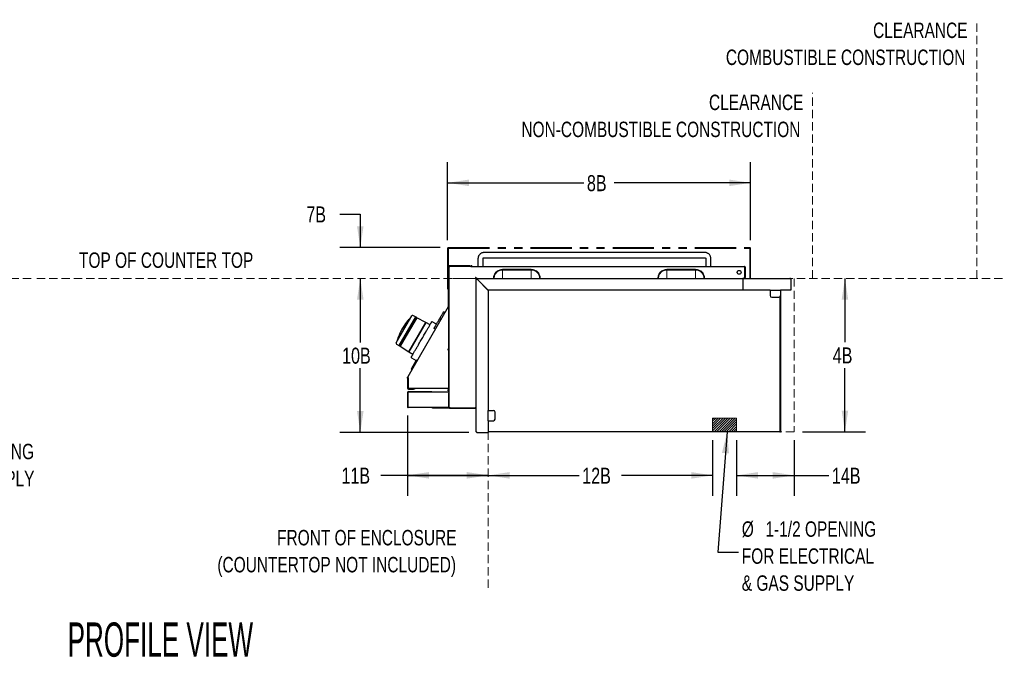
# Model space of a CAD drawing. Header units: inches. Extents: x 35 to 165, y 14 to 119.
# Tile 26 of 39: x 93 to 165, y 15 to 61. Entities that reach past the tile are written whole.
import ezdxf

# ---------------------------------------------------------------- set-up
doc = ezdxf.new("R2010")
doc.units = ezdxf.units.IN
doc.header["$LTSCALE"] = 12
doc.header["$MEASUREMENT"] = 0
doc.linetypes.add('HIDDEN', pattern=[0.075, 0.05, -0.025])
doc.linetypes.add('PHANTOM', pattern=[0.5, 0.25, -0.05, 0.05, -0.05, 0.05, -0.05])
doc.layers.add('FORMAT', color=7, linetype='Continuous')
doc.styles.add('SLDTEXTSTYLE0', font='TXT', dxfattribs={"width": 0.75})
doc.styles.add('SLDTEXTSTYLE1', font='TXT', dxfattribs={"width": 0.569444})
doc.dimstyles.new('SLDDIMSTYLE1', dxfattribs={"dimtxt": 1.17, "dimasz": 1.56, "dimexe": 0, "dimexo": 0.0625, "dimgap": 0.2925, "dimtad": 0, "dimtih": 1, "dimtoh": 1, "dimdec": 3, "dimrnd": 1e-09, "dimzin": 12, "dimdsep": 46, "dimlunit": 5, "dimtxsty": 'SLDTEXTSTYLE0', "dimsah": 1, "dimcen": 0.09, "dimadec": 0, "dimazin": 3, "dimtfac": 1, "dimtdec": 3, "dimtofl": 0, "dimtmove": 0, "dimatfit": 3, "dimfxl": 1, "dimfrac": 2, "dimtolj": 1, "dimtzin": 12, "dimarcsym": 0})
doc.dimstyles.new('SLDDIMSTYLE2', dxfattribs={"dimtxt": 0.18, "dimasz": 1.56, "dimexe": 0, "dimexo": 0.0625, "dimgap": 0, "dimtad": 0, "dimtih": 1, "dimtoh": 1, "dimdec": 0, "dimrnd": 1e-09, "dimzin": 0, "dimdsep": 46, "dimlunit": 5, "dimtxsty": 'Standard', "dimsah": 1, "dimcen": 0.09, "dimadec": 0, "dimazin": 0, "dimtfac": 1.56, "dimtdec": 0, "dimtofl": 0, "dimtmove": 0, "dimatfit": 3, "dimfxl": 1, "dimfrac": 2, "dimtolj": 1, "dimtzin": 0, "dimarcsym": 0})
doc.dimstyles.new('SLDDIMSTYLE3', dxfattribs={"dimtxt": 1.17, "dimasz": 1.56, "dimexe": 0, "dimexo": 0.0625, "dimgap": 0.2925, "dimtad": 0, "dimtih": 1, "dimtoh": 1, "dimdec": 3, "dimrnd": 1e-09, "dimzin": 12, "dimdsep": 46, "dimlunit": 5, "dimtxsty": 'SLDTEXTSTYLE0', "dimsah": 1, "dimcen": 0.09, "dimse2": 1, "dimadec": 0, "dimazin": 3, "dimtfac": 1, "dimtdec": 3, "dimtofl": 0, "dimtmove": 0, "dimatfit": 3, "dimfxl": 1, "dimfrac": 2, "dimtolj": 1, "dimtzin": 12, "dimarcsym": 0})
doc.dimstyles.new('SLDDIMSTYLE4', dxfattribs={"dimtxt": 1.17, "dimasz": 1.56, "dimexe": 0, "dimexo": 0.0625, "dimgap": 0.2925, "dimtad": 0, "dimtih": 1, "dimtoh": 1, "dimdec": 3, "dimrnd": 1e-09, "dimzin": 12, "dimdsep": 46, "dimlunit": 5, "dimtxsty": 'SLDTEXTSTYLE0', "dimsah": 1, "dimcen": 0.09, "dimse1": 1, "dimadec": 0, "dimazin": 3, "dimtfac": 1, "dimtdec": 3, "dimtofl": 0, "dimtmove": 0, "dimatfit": 3, "dimfxl": 1, "dimfrac": 2, "dimtolj": 1, "dimtzin": 12, "dimarcsym": 0})
doc.dimstyles.new('SLDDIMSTYLE5', dxfattribs={"dimtxt": 1.17, "dimasz": 1.56, "dimexe": 0, "dimexo": 0.0625, "dimgap": 0.2925, "dimtad": 0, "dimtih": 1, "dimtoh": 1, "dimdec": 3, "dimrnd": 1e-09, "dimzin": 12, "dimdsep": 46, "dimlunit": 5, "dimtxsty": 'SLDTEXTSTYLE0', "dimsah": 1, "dimcen": 0.09, "dimse2": 1, "dimadec": 0, "dimazin": 3, "dimtfac": 1, "dimtdec": 3, "dimtmove": 0, "dimatfit": 0, "dimfxl": 1, "dimfrac": 2, "dimtolj": 1, "dimtzin": 12, "dimarcsym": 0})

# ---------------------------------------------------------------- blocks, each defined once
blk = doc.blocks.new('SW_NOTE_0')
at = {"layer": 'FORMAT', "color": 0, "char_height": 1.125, "attachment_point": 3, "style": 'SLDTEXTSTYLE0'}
for s, insert in [('FRONT OF ENCLOSURE', (15.504, 1.45)), ('(COUNTERTOP NOT INCLUDED)', (15.469, -0.522))]:
    blk.add_mtext(s, dxfattribs=dict(at, insert=insert))
blk = doc.blocks.new('SW_NOTE_0_2')
at = {"layer": 'FORMAT', "color": 0, "char_height": 1.125, "attachment_point": 1, "style": 'SLDTEXTSTYLE0'}
for s, insert in [('%%c', (0.242, 1.281)), ('1-1/2 OPENING', (1.97, 1.281)), ('FOR GAS SUPPLY', (0.242, -0.691))]:
    blk.add_mtext(s, dxfattribs=dict(at, insert=insert))
blk = doc.blocks.new('_D_8')
at = {"layer": 'FORMAT'}
for p, q in [((121.563, 32.192), (121.563, 26.31)), ((127.445, 27.81), (119.606, 27.81)), ((121.563, 27.81), (127.445, 27.81))]:
    blk.add_line(p, q, dxfattribs=at)
for points in [[(121.563, 27.81), (123.123, 27.57), (123.123, 28.05)], [(127.445, 27.81), (125.885, 28.05), (125.885, 27.57)]]:
    blk.add_solid(points, dxfattribs=at)
at = {"layer": 'FORMAT', "insert": (116.732, 28.373), "char_height": 1.17, "attachment_point": 1, "style": 'SLDTEXTSTYLE0'}
blk.add_mtext('11B', dxfattribs=at)
blk = doc.blocks.new('_D_9')
at = {"layer": 'FORMAT'}
for p, q in [((143.834, 30.385), (143.834, 26.307)), ((127.445, 27.807), (134.093, 27.807)), ((143.834, 27.807), (137.186, 27.807))]:
    blk.add_line(p, q, dxfattribs=at)
for points in [[(127.445, 27.807), (129.005, 27.567), (129.005, 28.047)], [(143.834, 27.807), (142.274, 28.047), (142.274, 27.567)]]:
    blk.add_solid(points, dxfattribs=at)
at = {"layer": 'FORMAT', "insert": (134.313, 28.369), "char_height": 1.17, "attachment_point": 1, "style": 'SLDTEXTSTYLE0'}
blk.add_mtext('12B', dxfattribs=at)
blk = doc.blocks.new('_D_10')
at = {"layer": 'FORMAT'}
for p, q in [((118.106, 42.197), (118.106, 37.518)), ((118.106, 30.947), (118.106, 35.626)), ((126.028, 30.947), (116.606, 30.947))]:
    blk.add_line(p, q, dxfattribs=at)
for points in [[(118.106, 42.197), (117.866, 40.637), (118.346, 40.637)], [(118.106, 30.947), (118.346, 32.507), (117.866, 32.507)]]:
    blk.add_solid(points, dxfattribs=at)
at = {"layer": 'FORMAT', "insert": (116.779, 37.135), "char_height": 1.17, "attachment_point": 1, "style": 'SLDTEXTSTYLE0'}
blk.add_mtext('10B', dxfattribs=at)
blk = doc.blocks.new('_D_11')
at = {"layer": 'FORMAT'}
for p, q in [((153.494, 42.197), (153.494, 37.537)), ((153.494, 30.985), (153.494, 35.645)), ((150.383, 30.985), (154.994, 30.985))]:
    blk.add_line(p, q, dxfattribs=at)
for points in [[(153.494, 42.197), (153.254, 40.637), (153.734, 40.637)], [(153.494, 30.985), (153.734, 32.545), (153.254, 32.545)]]:
    blk.add_solid(points, dxfattribs=at)
at = {"layer": 'FORMAT', "insert": (152.604, 37.154), "char_height": 1.17, "attachment_point": 1, "style": 'SLDTEXTSTYLE0'}
blk.add_mtext('4B', dxfattribs=at)
blk = doc.blocks.new('_D_12')
at = {"layer": 'FORMAT'}
for p, q in [((145.584, 30.385), (145.584, 26.307)), ((149.783, 30.385), (149.783, 26.307)), ((145.584, 27.807), (149.783, 27.807)), ((149.783, 27.807), (152.325, 27.807))]:
    blk.add_line(p, q, dxfattribs=at)
for points in [[(145.584, 27.807), (147.144, 27.567), (147.144, 28.047)], [(149.783, 27.807), (148.223, 28.047), (148.223, 27.567)]]:
    blk.add_solid(points, dxfattribs=at)
at = {"layer": 'FORMAT', "insert": (152.544, 28.369), "char_height": 1.17, "attachment_point": 1, "style": 'SLDTEXTSTYLE0'}
blk.add_mtext('14B', dxfattribs=at)
blk = doc.blocks.new('SW_NOTE_0_8')
at = {"layer": 'FORMAT', "color": 0, "char_height": 1.125, "attachment_point": 1, "style": 'SLDTEXTSTYLE0'}
for s, insert in [('%%c', (0.25, 2.259)), ('1-1/2 OPENING', (1.977, 2.259)), ('FOR ELECTRICAL', (0.25, 0.286)), ('& GAS SUPPLY', (0.25, -1.686))]:
    blk.add_mtext(s, dxfattribs=dict(at, insert=insert))
blk = doc.blocks.new('SW_NOTE_0_9')
at = {"layer": 'FORMAT', "color": 0, "char_height": 1.125, "attachment_point": 3, "style": 'SLDTEXTSTYLE0'}
for s, insert in [('CLEARANCE', (8.613, 1.45)), ('NON-COMBUSTIBLE CONSTRUCTION', (8.392, -0.522))]:
    blk.add_mtext(s, dxfattribs=dict(at, insert=insert))
blk = doc.blocks.new('SW_NOTE_0_10')
at = {"layer": 'FORMAT', "color": 0, "char_height": 1.125, "attachment_point": 3, "style": 'SLDTEXTSTYLE0'}
for s, insert in [('CLEARANCE', (8.613, 1.45)), ('COMBUSTIBLE CONSTRUCTION', (8.459, -0.522))]:
    blk.add_mtext(s, dxfattribs=dict(at, insert=insert))
blk = doc.blocks.new('_D_13')
at = {"layer": 'FORMAT'}
for p, q in [((124.484, 44.989), (124.484, 50.672)), ((146.6, 44.989), (146.6, 50.672)), ((124.484, 49.172), (134.433, 49.172)), ((146.6, 49.172), (136.652, 49.172))]:
    blk.add_line(p, q, dxfattribs=at)
for points in [[(124.484, 49.172), (126.044, 48.932), (126.044, 49.412)], [(146.6, 49.172), (145.04, 49.412), (145.04, 48.932)]]:
    blk.add_solid(points, dxfattribs=at)
at = {"layer": 'FORMAT', "insert": (134.653, 49.734), "char_height": 1.17, "attachment_point": 1, "style": 'SLDTEXTSTYLE0'}
blk.add_mtext('8B', dxfattribs=at)
blk = doc.blocks.new('_D_14')
at = {"layer": 'FORMAT'}
for p, q in [((116.605, 46.891), (118.105, 46.891)), ((118.105, 46.891), (118.105, 44.447)), ((123.942, 44.447), (116.605, 44.447)), ((118.105, 42.197), (118.105, 39.197))]:
    blk.add_line(p, q, dxfattribs=at)
for points in [[(118.105, 44.447), (118.345, 46.007), (117.865, 46.007)], [(118.105, 42.197), (117.865, 40.637), (118.345, 40.637)]]:
    blk.add_solid(points, dxfattribs=at)
at = {"layer": 'FORMAT', "insert": (114.167, 47.453), "char_height": 1.17, "attachment_point": 1, "style": 'SLDTEXTSTYLE0'}
blk.add_mtext('7B', dxfattribs=at)

msp = doc.modelspace()

# ---------------------------------------------------------------- hatches: boundary and pattern name
at = {"layer": 'FORMAT'}
h = msp.add_hatch(dxfattribs=at)
h.set_pattern_fill('ANSI31', color=256, style=0)
h.paths.add_polyline_path([(143.8338, 30.9851), (145.5838, 30.9851), (145.5838, 31.9851), (143.8338, 31.9851)], flags=0)

# ---------------------------------------------------------------- linework, layer by layer
at = {"color": 7, "linetype": 'PHANTOM', "lineweight": 18}
for p, q in [((124.4843, 42.1971), (124.4843, 44.3891)), ((124.4843, 44.3891), (124.5423, 44.3891)), ((124.5423, 44.3891), (124.5423, 44.4471)), ((124.5423, 44.4471), (146.5423, 44.4471)), ((124.5423, 42.1971), (124.5423, 44.3891)), ((124.5423, 44.3891), (146.5423, 44.3891)), ((146.5423, 44.4471), (146.5423, 44.3891)), ((146.5423, 44.3891), (146.5423, 42.1971)), ((146.5423, 44.3891), (146.6003, 44.3891)), ((146.6003, 44.3891), (146.6003, 42.1971)), ((130.5936, 42.8576), (128.4911, 42.8576)), ((128.4911, 42.8055), (128.4911, 42.8576)), ((128.4911, 42.8055), (130.5936, 42.8055)), ((128.4911, 42.1971), (128.4911, 42.8055)), ((130.5936, 42.8055), (130.5936, 42.8576)), ((130.5936, 42.1971), (130.5936, 42.8055)), ((142.5936, 42.8576), (140.4911, 42.8576)), ((140.4911, 42.8055), (140.4911, 42.8576)), ((140.4911, 42.8055), (142.5936, 42.8055)), ((140.4911, 42.1971), (140.4911, 42.8055)), ((142.5936, 42.8055), (142.5936, 42.8576)), ((142.5936, 42.1971), (142.5936, 42.8055)), ((124.5423, 42.1971), (124.4843, 42.1971)), ((127.8306, 42.1971), (124.5423, 42.1971)), ((127.8306, 42.1971), (127.8827, 42.1971)), ((127.8827, 42.1971), (128.4911, 42.1971)), ((130.5936, 42.1971), (128.4911, 42.1971)), ((131.202, 42.1971), (130.5936, 42.1971)), ((131.202, 42.1971), (131.2541, 42.1971)), ((139.8306, 42.1971), (131.2541, 42.1971)), ((139.8306, 42.1971), (139.8827, 42.1971)), ((139.8827, 42.1971), (140.4911, 42.1971)), ((142.5936, 42.1971), (140.4911, 42.1971)), ((143.202, 42.1971), (142.5936, 42.1971)), ((143.202, 42.1971), (143.2541, 42.1971)), ((146.5423, 42.1971), (143.2541, 42.1971)), ((146.6003, 42.1971), (146.5423, 42.1971))]:
    msp.add_line(p, q, dxfattribs=at)
at = {"color": 7, "linetype": 'Continuous', "lineweight": 25}
for p, q in [((127.7011, 44.081), (127.1304, 44.081)), ((131.4511, 44.081), (127.7011, 44.081)), ((135.2011, 44.081), (131.4511, 44.081)), ((138.9511, 44.081), (135.2011, 44.081)), ((142.7011, 44.081), (138.9511, 44.081)), ((143.2717, 44.081), (142.7011, 44.081)), ((126.7001, 43.644), (126.7001, 43.0721)), ((127.0741, 43.0721), (127.0741, 43.644)), ((127.1304, 43.707), (127.7011, 43.707)), ((127.7011, 43.707), (131.4511, 43.707)), ((131.4511, 43.707), (135.2011, 43.707)), ((135.2011, 43.707), (138.9511, 43.707)), ((138.9511, 43.707), (142.7011, 43.707)), ((142.7011, 43.707), (143.2717, 43.707)), ((143.3281, 43.644), (143.3281, 43.0721)), ((143.7021, 43.0721), (143.7021, 43.644)), ((124.5223, 43.0521), (124.5223, 40.1165)), ((124.5613, 43.0521), (124.5613, 40.1165)), ((124.5703, 43.0721), (124.5703, 43.0341)), ((124.5703, 43.0241), (124.6083, 43.0241)), ((124.5703, 43.0241), (124.5703, 32.7637)), ((126.1098, 43.1111), (124.5813, 43.1111)), ((126.1098, 43.0721), (124.5813, 43.0721)), ((126.1098, 43.1111), (126.1723, 43.1111)), ((126.1722, 43.0721), (126.1098, 43.0721)), ((126.1722, 43.0721), (146.1488, 43.0721)), ((126.1723, 43.1111), (126.1723, 43.0721)), ((126.1723, 43.1111), (126.2133, 43.1111)), ((145.6328, 42.6008), (145.6328, 42.6684)), ((146.1653, 43.0141), (146.1653, 42.2551)), ((146.1688, 43.0141), (146.1688, 42.2551)), ((146.2068, 43.0141), (146.1688, 43.0141)), ((146.2068, 43.0141), (146.2068, 42.2551)), ((124.5023, 42.202), (124.5023, 42.3031)), ((124.5023, 42.202), (124.5023, 42.1754)), ((124.5023, 41.9773), (124.5023, 42.1754)), ((124.5023, 41.7141), (124.5023, 41.9773)), ((124.5023, 41.573), (124.5023, 41.7141)), ((124.5093, 42.318), (124.5223, 42.318)), ((124.5093, 42.2033), (124.5223, 42.2033)), ((126.5703, 42.1391), (126.5703, 42.167)), ((126.5703, 31.0051), (126.5703, 42.1391)), ((126.6083, 42.1391), (126.5703, 42.1391)), ((126.6283, 42.1971), (126.6005, 42.1971)), ((126.6283, 42.1971), (146.0333, 42.1971)), ((126.6283, 42.1591), (126.6283, 42.1971)), ((126.6283, 42.1356), (127.4453, 41.3186)), ((127.4489, 41.3221), (126.6319, 42.1391)), ((146.0333, 42.1971), (146.0333, 42.1391)), ((146.0913, 42.1971), (146.0333, 42.1971)), ((146.0333, 42.1391), (146.0333, 41.3221)), ((146.0913, 42.1971), (149.4753, 42.1971)), ((146.1688, 42.2551), (146.2068, 42.2551)), ((149.5333, 42.1391), (149.5333, 41.3221)), ((124.5023, 41.4322), (124.5023, 41.573)), ((124.5093, 41.5497), (124.5223, 41.5497)), ((124.5093, 41.4105), (124.5223, 41.4105)), ((127.1953, 41.5686), (127.1953, 41.5757)), ((127.4453, 41.3186), (127.4453, 32.5471)), ((146.0333, 41.3221), (127.4489, 41.3221)), ((148.0333, 41.3221), (146.0333, 41.3221)), ((148.0333, 41.3221), (148.0333, 41.2521)), ((148.0333, 41.3221), (148.7833, 41.3221)), ((148.0333, 41.2521), (148.0333, 40.9471)), ((148.7833, 41.3221), (148.7833, 41.2521)), ((149.5333, 41.3221), (148.7833, 41.3221)), ((148.7833, 41.2521), (148.7833, 40.9471)), ((148.1583, 40.8221), (148.6583, 40.8221)), ((148.7453, 40.8574), (148.7453, 30.9851)), ((148.7453, 40.8573), (148.7453, 30.9851)), ((148.7833, 40.9471), (148.7833, 30.9851)), ((124.5197, 40.1065), (121.5713, 34.9998)), ((124.1092, 39.6156), (124.1206, 39.6354)), ((124.2793, 39.6901), (124.1821, 39.7418)), ((124.5197, 40.1065), (124.5534, 40.087)), ((124.5223, 40.1165), (124.5613, 40.1165)), ((124.5534, 40.047), (124.5534, 37.0171)), ((121.7165, 39.2613), (120.819, 37.7069)), ((122.1298, 39.3776), (120.925, 37.2908)), ((121.2962, 38.4677), (121.8623, 39.4483)), ((121.4198, 38.9128), (121.4243, 38.9187)), ((121.4887, 38.9975), (121.4498, 38.9509)), ((121.4507, 38.9521), (121.4547, 38.9572)), ((121.4538, 38.9561), (121.4539, 38.9561)), ((121.4873, 38.9998), (121.4539, 38.9563)), ((121.5987, 39.1347), (121.591, 39.1391)), ((121.6269, 39.1676), (121.6176, 39.1729)), ((121.6176, 39.1729), (121.6176, 39.1729)), ((122.2233, 39.3254), (121.6201, 38.2807)), ((121.6209, 38.2802), (122.2252, 39.3268)), ((122.8874, 38.9747), (121.6527, 36.8361)), ((121.6533, 36.8382), (122.8859, 38.9731)), ((121.7777, 39.3018), (121.7676, 39.3071)), ((122.1286, 39.3756), (121.9465, 39.4724)), ((122.2252, 39.3268), (122.1298, 39.3776)), ((122.8859, 38.9731), (122.2241, 39.3249)), ((122.8579, 38.9236), (122.8574, 38.9238)), ((123.1963, 38.8105), (122.8874, 38.9747)), ((123.671, 38.8566), (123.3583, 39.03)), ((123.9933, 39.1947), (123.8961, 39.2464)), ((120.73, 37.487), (121.2962, 38.4677)), ((121.0166, 37.2335), (121.6209, 38.2802)), ((121.6201, 38.2807), (121.0169, 37.2359)), ((123.5814, 38.4813), (123.488, 38.5397)), ((120.7512, 37.4021), (120.9261, 37.2928)), ((120.8049, 37.6397), (120.8146, 37.6336)), ((124.5703, 37.5308), (124.5534, 37.5405)), ((124.5703, 37.4336), (124.5534, 37.4043)), ((120.925, 37.2908), (121.0166, 37.2335)), ((121.0177, 37.2354), (121.6533, 36.8382)), ((121.6527, 36.8361), (121.9494, 36.6507)), ((121.6818, 36.8875), (121.6822, 36.8872)), ((124.5534, 37.0171), (124.4944, 37.0171)), ((124.4944, 37.0171), (124.4944, 36.9861)), ((124.4944, 36.9861), (124.5534, 36.9861)), ((124.5369, 37.0171), (124.5369, 36.9861)), ((124.5534, 37.3635), (124.5703, 37.354)), ((124.5672, 37.1933), (124.5534, 37.1795)), ((124.5534, 36.9861), (124.5534, 34.1601)), ((124.5534, 36.8921), (124.5672, 36.8783)), ((124.5703, 37.1933), (124.5672, 37.1933)), ((124.5672, 37.1933), (124.5672, 37.0358)), ((124.5672, 37.0358), (124.5672, 36.8783)), ((124.5672, 36.8783), (124.5703, 36.8783)), ((121.8402, 36.4007), (122.1904, 36.1903)), ((121.8428, 35.4977), (122.2759, 36.2478)), ((121.8471, 35.5956), (122.1932, 36.1951)), ((122.2759, 36.2478), (122.1932, 36.1951)), ((122.2879, 36.2409), (122.2759, 36.2478)), ((121.8471, 35.5956), (121.8428, 35.4977)), ((121.8428, 35.4977), (121.8548, 35.4908)), ((121.5634, 34.9703), (121.5818, 34.9703)), ((121.5634, 34.9113), (121.5634, 34.9703)), ((121.6024, 34.9113), (121.5634, 34.9113)), ((121.5634, 34.9113), (121.5634, 34.1701)), ((121.6024, 34.9436), (121.6024, 34.9113)), ((121.6024, 34.9113), (121.6024, 34.1701)), ((121.6051, 34.2226), (121.6051, 34.9403)), ((121.5634, 33.8656), (121.5634, 32.7916)), ((121.5834, 33.8411), (121.5834, 32.8411)), ((121.6214, 33.9236), (123.2884, 33.9236)), ((121.6224, 34.1501), (122.0009, 34.1501)), ((121.6224, 34.1111), (122.0009, 34.1111)), ((121.6459, 33.9036), (124.5031, 33.9036)), ((124.4944, 34.1601), (121.6676, 34.1601)), ((122.0009, 34.1501), (122.0634, 34.1501)), ((122.0634, 34.1111), (122.0009, 34.1111)), ((122.0634, 34.1501), (122.0634, 34.1111)), ((124.5534, 34.1601), (124.4944, 34.1601)), ((124.5031, 33.9036), (124.5611, 33.9036)), ((124.5144, 34.1601), (124.5144, 34.0486)), ((124.5144, 33.9861), (124.5144, 34.0486)), ((124.5534, 33.9861), (124.5144, 33.9861)), ((124.5534, 34.1601), (124.5534, 34.0486)), ((124.5534, 34.0486), (124.5534, 33.9861)), ((124.5611, 33.9036), (124.5611, 32.7786)), ((124.5611, 33.9006), (124.5703, 33.9006)), ((124.5611, 33.8207), (124.5703, 33.8207)), ((124.5614, 32.81), (124.5614, 33.8207)), ((121.6014, 32.7972), (121.6014, 32.7916)), ((121.6053, 32.7916), (121.6053, 32.7936)), ((121.6459, 32.7786), (124.5031, 32.7786)), ((123.3664, 32.752), (124.5164, 32.752)), ((124.5031, 32.7786), (124.5611, 32.7786)), ((124.5164, 32.752), (124.5164, 32.7786)), ((124.5164, 32.752), (124.5614, 32.752)), ((124.5611, 32.8631), (124.5614, 32.857)), ((124.5614, 32.79), (124.5611, 32.79)), ((124.5614, 32.81), (124.5614, 32.752)), ((124.5703, 32.752), (124.5614, 32.752)), ((124.5703, 32.7141), (124.5703, 32.7637)), ((124.5703, 32.7637), (124.6083, 32.7637)), ((126.5703, 32.7141), (124.5703, 32.7141)), ((124.6119, 32.7221), (124.6119, 32.7601)), ((124.6119, 32.7221), (126.5078, 32.7221)), ((126.5078, 32.7801), (126.5123, 32.7801)), ((126.5078, 32.7801), (126.5078, 32.7221)), ((126.5123, 32.7601), (126.5078, 32.7601)), ((126.5078, 32.7221), (126.5123, 32.7221)), ((126.5323, 32.7846), (126.5323, 32.7801)), ((126.5323, 32.7801), (126.5703, 32.7801)), ((126.5703, 32.7966), (126.5672, 32.7966)), ((127.4453, 31.7971), (127.4453, 32.5471)), ((127.4453, 32.5471), (127.5153, 32.5471)), ((127.5153, 32.5471), (127.8203, 32.5471)), ((127.9453, 31.9221), (127.9453, 32.4221)), ((127.4453, 31.7971), (127.5153, 31.7971)), ((127.4453, 31.7971), (127.4453, 30.9471)), ((127.5153, 31.7971), (127.8203, 31.7971)), ((126.6283, 30.9471), (127.4453, 30.9471)), ((127.4453, 30.9851), (127.4653, 30.9851)), ((148.7453, 30.9851), (127.4653, 30.9851)), ((148.7453, 31.0267), (148.7453, 31.0267)), ((148.7453, 30.9851), (148.7833, 30.9851))]:
    msp.add_line(p, q, dxfattribs=at)
at = {"color": 7, "linetype": 'Continuous', "lineweight": 25, "flags": 128}
for points in [[(124.5737, 43.0335), (124.5714, 43.0254), (124.5712, 43.0241)], [(124.6104, 43.023), (124.6099, 43.0218), (124.6098, 43.0217)], [(121.6057, 39.1582), (121.5961, 39.1461), (121.5904, 39.1389)]]:
    msp.add_lwpolyline(points, dxfattribs=at)
at = {"color": 7, "linetype": 'Continuous', "lineweight": 25}
msp.add_circle((145.7693, 42.6346), 0.1406, dxfattribs=at)
at = {"color": 7, "linetype": 'PHANTOM', "lineweight": 18}
for centre, radius, start, end in [((124.5423, 44.3891), 0.058, 90, 180), ((124.5423, 44.3891), 0.02, 90, 180), ((146.5423, 44.3891), 0.058, 0, 90), ((146.5423, 44.3891), 0.02, 0, 90), ((128.4911, 42.1971), 0.6605, 90, 180), ((128.4911, 42.1971), 0.6084, 90, 180), ((130.5936, 42.1971), 0.6605, 0, 90), ((130.5936, 42.1971), 0.6084, 0, 90), ((140.4911, 42.1971), 0.6605, 90, 180), ((140.4911, 42.1971), 0.6084, 90, 180), ((142.5936, 42.1971), 0.6605, 0, 90), ((142.5936, 42.1971), 0.6084, 0, 90)]:
    msp.add_arc(centre, radius, start, end, dxfattribs=at)
at = {"color": 7, "linetype": 'Continuous', "lineweight": 25}
for centre, radius, start, end in [((124.5813, 43.0521), 0.059, 90, 180), ((124.5813, 43.0521), 0.02, 90, 180), ((126.2133, 43.0521), 0.059, 19.814928, 90), ((124.5803, 42.4082), 0.019, 180, 238.243136), ((126.5258, 42.2417), 0.019, 45, 225), ((126.6283, 42.1391), 0.058, 90, 180), ((126.6283, 42.1391), 0.02, 90, 180), ((148.8033, 41.3021), 0.02, 90, 180), ((124.5803, 40.7604), 0.019, 121.756864, 180), ((148.1583, 40.9471), 0.125, 180, 270), ((148.6583, 40.9471), 0.125, 270, 0), ((124.5023, 40.1165), 0.02, 330, 0), ((124.5023, 40.1165), 0.059, 330, 0), ((124.515, 36.6093), 3.8583, 143.394967, 162.937626), ((124.515, 36.6093), 3.8583, 143.245549, 143.394967), ((124.515, 36.6093), 3.8583, 137.062374, 138.699025), ((121.6991, 39.2294), 0.0119, 64.23578, 137.062374), ((121.7267, 39.2554), 0.0118, 139.731157, 150), ((125.5807, 35.9906), 5.0628, 139.114316, 139.731157), ((121.7621, 39.2967), 0.0118, 62, 139.114316), ((121.9169, 39.4168), 0.063, 62, 150), ((123.3432, 39.0029), 0.031, 61.000001, 150), ((120.7845, 37.4555), 0.063, 150, 238), ((120.8112, 37.6497), 0.0118, 160.885684, 238), ((125.5836, 35.9957), 5.0628, 160.268843, 160.885684), ((120.8292, 37.701), 0.0118, 150, 160.268843), ((120.8379, 37.7378), 0.0119, 162.937626, 235.76422), ((121.8562, 36.4273), 0.031, 150, 238.999999), ((121.6224, 34.9703), 0.059, 150, 180), ((121.6224, 34.1701), 0.059, 180, 270), ((121.6214, 33.8656), 0.058, 90, 180), ((121.6459, 33.8411), 0.0625, 90, 180), ((121.6224, 34.1701), 0.02, 180, 270), ((121.6676, 34.2226), 0.0625, 180, 270), ((123.2884, 33.8656), 0.058, 40.932725, 90), ((121.6034, 32.7916), 0.04, 180, 341.330781), ((121.6459, 32.8411), 0.0625, 180, 270), ((121.6034, 32.7916), 0.00197, 180, 360), ((123.3664, 32.81), 0.058, 212.691832, 270), ((127.8203, 32.4221), 0.125, 0, 90), ((127.8203, 31.9221), 0.125, 270, 360)]:
    msp.add_arc(centre, radius, start, end, dxfattribs=at)
for points, knots in [([(127.1304, 44.081), (127.1135, 44.0804), (127.0724, 44.0789), (127.0082, 44.065), (126.9403, 44.0384), (126.8779, 44.0004), (126.8226, 43.9524), (126.7761, 43.8956), (126.7395, 43.8317), (126.7141, 43.7624), (126.7018, 43.6989), (126.7005, 43.6591), (126.7001, 43.644)], [0, 0, 0, 0, 0.0748658, 0.1818816, 0.2889024, 0.395944, 0.5030809, 0.6103735, 0.7178629, 0.825567, 0.933481, 1, 1, 1, 1]), ([(143.7021, 43.644), (143.7015, 43.6608), (143.7001, 43.7022), (143.6866, 43.7674), (143.6603, 43.8367), (143.6226, 43.9006), (143.5749, 43.9572), (143.5184, 44.0047), (143.4548, 44.0418), (143.3861, 44.0673), (143.3242, 44.0794), (143.2858, 44.0806), (143.2717, 44.081)], [0, 0, 0, 0, 0.0736569, 0.1818525, 0.2901651, 0.3984556, 0.5066558, 0.6147052, 0.7225586, 0.8301932, 0.9376133, 1, 1, 1, 1]), ([(127.0741, 43.644), (127.0742, 43.6466), (127.0745, 43.6558), (127.0788, 43.6716), (127.0892, 43.6885), (127.1047, 43.7013), (127.1191, 43.7065), (127.128, 43.7069), (127.1304, 43.707)], [0, 0, 0, 0, 0.0700126, 0.244174, 0.4311455, 0.6437103, 0.9033119, 1, 1, 1, 1]), ([(143.2717, 43.707), (143.2737, 43.7069), (143.2828, 43.7066), (143.2979, 43.7014), (143.3143, 43.6871), (143.3245, 43.6689), (143.3279, 43.6538), (143.328, 43.6456), (143.3281, 43.644)], [0, 0, 0, 0, 0.07916589, 0.36278519, 0.5934993, 0.78359229, 0.95602865, 1, 1, 1, 1]), ([(124.6283, 43.0141), (124.6235, 43.0168), (124.6187, 43.0194), (124.609, 43.0242), (124.6042, 43.0264), (124.5896, 43.032), (124.5801, 43.0341), (124.5703, 43.0341)], [0, 0, 0, 0, 0.25, 0.25, 0.5, 0.5, 1, 1, 1, 1]), ([(124.5703, 43.0241), (124.5703, 43.0233), (124.5718, 43.0225), (124.5777, 43.0208), (124.582, 43.02), (124.5927, 43.0183), (124.5991, 43.0175), (124.6132, 43.0158), (124.6207, 43.015), (124.6283, 43.0141)], [0, 0, 0, 0, 0.25, 0.25, 0.5, 0.5, 0.75, 0.75, 1, 1, 1, 1]), ([(124.6283, 43.0141), (124.6234, 43.0219), (124.6136, 43.0374), (124.5988, 43.0565), (124.5878, 43.0675), (124.5817, 43.0689), (124.5806, 43.0692)], [0, 0, 0, 0, 0.3095962, 0.6194016, 0.9292083, 1, 1, 1, 1]), ([(124.6083, 43.0241), (124.6083, 43.0225), (124.6105, 43.0208), (124.6179, 43.0175), (124.6231, 43.0158), (124.6283, 43.0141)], [0, 0, 0, 0, 0.5, 0.5, 1, 1, 1, 1]), ([(146.1488, 43.0721), (146.1502, 43.0721), (146.1516, 43.0706), (146.1543, 43.0648), (146.1557, 43.0605), (146.1584, 43.0498), (146.1598, 43.0433), (146.1626, 43.0293), (146.1639, 43.0217), (146.1653, 43.0141)], [0, 0, 0, 0, 0.25, 0.25, 0.5, 0.5, 0.75, 0.75, 1, 1, 1, 1]), ([(146.2068, 43.0141), (146.2068, 43.0217), (146.2053, 43.0293), (146.1995, 43.0433), (146.1952, 43.0498), (146.1845, 43.0605), (146.178, 43.0648), (146.164, 43.0706), (146.1564, 43.0721), (146.1488, 43.0721)], [0, 0, 0, 0, 0.25, 0.25, 0.5, 0.5, 0.75, 0.75, 1, 1, 1, 1]), ([(146.1688, 43.0141), (146.1685, 43.0167), (146.1678, 43.0218), (146.165, 43.0269), (146.1627, 43.0284), (146.1626, 43.0285)], [0, 0, 0, 0, 0.48713337, 0.97426673, 1, 1, 1, 1]), ([(124.5023, 42.3031), (124.5023, 42.3031), (124.5023, 42.3042), (124.5026, 42.3085), (124.5037, 42.3133), (124.5066, 42.3169), (124.508, 42.3177), (124.5087, 42.3179), (124.5091, 42.3179), (124.5093, 42.318)], [0, 0, 0, 0, 0.0048148, 0.1839504, 0.766169, 0.9111965, 0.9561006, 0.9809922, 1, 1, 1, 1]), ([(124.5023, 42.1754), (124.5023, 42.1755), (124.5023, 42.1818), (124.5031, 42.1906), (124.5054, 42.1994), (124.5075, 42.2025), (124.5084, 42.2031), (124.5089, 42.2033), (124.5092, 42.2033), (124.5093, 42.2033)], [0, 0, 0, 0, 0.0038338, 0.62461, 0.9070489, 0.9662343, 0.9834522, 0.9927833, 1, 1, 1, 1]), ([(126.5123, 42.2283), (126.5199, 42.2232), (126.5275, 42.2181), (126.5415, 42.2078), (126.548, 42.2027), (126.5587, 42.1925), (126.563, 42.1874), (126.5688, 42.1772), (126.5703, 42.1721), (126.5703, 42.167)], [0, 0, 0, 0, 0.25, 0.25, 0.5, 0.5, 0.75, 0.75, 1, 1, 1, 1]), ([(126.6005, 42.1971), (126.5954, 42.1971), (126.5903, 42.1986), (126.58, 42.2045), (126.5749, 42.2088), (126.5647, 42.2195), (126.5596, 42.2259), (126.5494, 42.2399), (126.5443, 42.2475), (126.5392, 42.2551)], [0, 0, 0, 0, 0.25, 0.25, 0.5, 0.5, 0.75, 0.75, 1, 1, 1, 1]), ([(146.0333, 42.1391), (146.0383, 42.1469), (146.0481, 42.1624), (146.0629, 42.1818), (146.0773, 42.1947), (146.0868, 42.1964), (146.0913, 42.1971)], [0, 0, 0, 0, 0.2547233, 0.5096152, 0.7645082, 1, 1, 1, 1]), ([(146.1653, 42.2551), (146.1636, 42.2475), (146.162, 42.2399), (146.1586, 42.2259), (146.157, 42.2195), (146.1536, 42.2088), (146.152, 42.2045), (146.1486, 42.1986), (146.147, 42.1971), (146.1453, 42.1971)], [0, 0, 0, 0, 0.25, 0.25, 0.5, 0.5, 0.75, 0.75, 1, 1, 1, 1]), ([(146.1488, 42.1971), (146.1564, 42.1971), (146.164, 42.1986), (146.178, 42.2045), (146.1845, 42.2088), (146.1952, 42.2195), (146.1995, 42.2259), (146.2053, 42.2399), (146.2068, 42.2475), (146.2068, 42.2551)], [0, 0, 0, 0, 0.25, 0.25, 0.5, 0.5, 0.75, 0.75, 1, 1, 1, 1]), ([(146.162, 42.2403), (146.1623, 42.2405), (146.1648, 42.2421), (146.1678, 42.2474), (146.1685, 42.2526), (146.1688, 42.2551)], [0, 0, 0, 0, 0.0726385, 0.5363192, 1, 1, 1, 1]), ([(149.4753, 42.1971), (149.4803, 42.1962), (149.4901, 42.1944), (149.5049, 42.1805), (149.5193, 42.1612), (149.5288, 42.1463), (149.5333, 42.1391)], [0, 0, 0, 0, 0.2547198, 0.5096117, 0.7645047, 1, 1, 1, 1]), ([(124.5093, 41.5497), (124.5092, 41.5497), (124.5087, 41.5498), (124.508, 41.5501), (124.5067, 41.5512), (124.5039, 41.5562), (124.5027, 41.5637), (124.5023, 41.5704), (124.5023, 41.573), (124.5023, 41.573)], [0, 0, 0, 0, 0.01577138, 0.03635084, 0.07324388, 0.19122597, 0.69649436, 0.99532335, 1, 1, 1, 1]), ([(124.5093, 41.4105), (124.5092, 41.4105), (124.5088, 41.4105), (124.5081, 41.4108), (124.5069, 41.4117), (124.5041, 41.4162), (124.5028, 41.4231), (124.5023, 41.4297), (124.5023, 41.4321), (124.5023, 41.4322)], [0, 0, 0, 0, 0.014443, 0.0333265, 0.0676867, 0.1815736, 0.6921427, 0.995496, 1, 1, 1, 1]), ([(123.8961, 39.2464), (123.9168, 39.2823), (123.9583, 39.3542), (124.0135, 39.4499), (124.0628, 39.5352), (124.0891, 39.5807), (124.1023, 39.6037)], [0, 0, 0, 0, 0.25723567, 0.51453611, 0.75438419, 1, 1, 1, 1]), ([(124.1023, 39.6037), (124.1146, 39.625), (124.1392, 39.6676), (124.1637, 39.7099), (124.1793, 39.737), (124.1812, 39.7402), (124.1821, 39.7418)], [0, 0, 0, 0, 0.2523918, 0.5047944, 0.7493934, 1, 1, 1, 1]), ([(121.4561, 38.9597), (121.448, 38.9493), (121.4324, 38.9294), (121.4232, 38.9173), (121.4188, 38.9114)], [0, 0, 0, 0, 0.5201043, 1, 1, 1, 1]), ([(121.4188, 38.9114), (121.4188, 38.9114), (121.4188, 38.9114), (121.4188, 38.9114), (121.4189, 38.9115), (121.419, 38.9117), (121.4192, 38.9119), (121.4194, 38.9122), (121.4196, 38.9124), (121.4197, 38.9126), (121.4198, 38.9127), (121.4198, 38.9128)], [0, 0, 0, 0, 0.1185303, 0.2370688, 0.3554755, 0.4741901, 0.593593, 0.7137699, 0.8344704, 0.955209, 1, 1, 1, 1]), ([(121.4498, 38.9509), (121.4498, 38.9509), (121.4497, 38.9508), (121.4497, 38.9508), (121.4498, 38.9509), (121.4499, 38.951), (121.45, 38.9513), (121.4502, 38.9515), (121.4505, 38.9518), (121.4506, 38.952), (121.4507, 38.9521)], [0, 0, 0, 0, 0.1227842, 0.2455921, 0.3678874, 0.490065, 0.612785, 0.7364739, 0.8611451, 1, 1, 1, 1]), ([(121.4547, 38.9574), (121.4546, 38.9573), (121.4545, 38.9572), (121.4543, 38.9569), (121.4541, 38.9566), (121.4539, 38.9564), (121.4538, 38.9562), (121.4538, 38.9561), (121.4538, 38.9561), (121.4539, 38.9562), (121.4539, 38.9563)], [0, 0, 0, 0, 0.1255497, 0.2510962, 0.3766666, 0.5018827, 0.6264949, 0.750523, 0.8742424, 1, 1, 1, 1]), ([(121.4547, 38.9574), (121.4638, 38.9697), (121.4757, 38.9859), (121.4888, 39.0035), (121.4918, 39.0076)], [0, 0, 0, 0, 0.7663796, 1, 1, 1, 1]), ([(121.5458, 39.0777), (121.5414, 39.0718), (121.5327, 39.0599), (121.5169, 39.0386), (121.5009, 39.0174), (121.4918, 39.0057), (121.4873, 38.9998)], [0, 0, 0, 0, 0.2492557, 0.498559, 0.7489554, 1, 1, 1, 1]), ([(121.552, 39.0756), (121.5472, 39.0696), (121.5378, 39.0576), (121.5207, 39.0363), (121.5034, 39.0151), (121.4936, 39.0034), (121.4887, 38.9975)], [0, 0, 0, 0, 0.2496946, 0.4993066, 0.7508209, 1, 1, 1, 1]), ([(121.4918, 39.0076), (121.5043, 39.0244), (121.5293, 39.0579), (121.5641, 39.1041), (121.5817, 39.1271), (121.5899, 39.1378)], [0, 0, 0, 0, 0.3488037, 0.6976545, 1, 1, 1, 1]), ([(121.5909, 39.1391), (121.5818, 39.1268), (121.5692, 39.1098), (121.5509, 39.0848), (121.5458, 39.0777)], [0, 0, 0, 0, 0.7187578, 1, 1, 1, 1]), ([(121.6038, 39.1408), (121.595, 39.13), (121.5812, 39.113), (121.5598, 39.0855), (121.552, 39.0756)], [0, 0, 0, 0, 0.6359906, 1, 1, 1, 1]), ([(121.5909, 39.1391), (121.5909, 39.1391), (121.591, 39.1391), (121.591, 39.1391), (121.5909, 39.139), (121.5907, 39.1389), (121.5906, 39.1386), (121.5904, 39.1384), (121.5901, 39.1381), (121.59, 39.1379), (121.5899, 39.1378), (121.5899, 39.1378)], [0, 0, 0, 0, 0.1163552, 0.2327177, 0.3490124, 0.4659418, 0.5840011, 0.7032071, 0.8230762, 0.942819, 1, 1, 1, 1]), ([(121.6176, 39.1729), (121.6131, 39.1675), (121.6069, 39.1599), (121.5943, 39.1437), (121.5909, 39.1392)], [0, 0, 0, 0, 0.7225232, 1, 1, 1, 1]), ([(121.6165, 39.1558), (121.6158, 39.155), (121.612, 39.1508), (121.6046, 39.142), (121.5985, 39.1348)], [0, 0, 0, 0, 0.1880362, 1, 1, 1, 1]), ([(121.6026, 39.1395), (121.6027, 39.1396), (121.6028, 39.1397), (121.603, 39.14), (121.6032, 39.1402), (121.6034, 39.1405), (121.6036, 39.1407), (121.6038, 39.1408), (121.6038, 39.1409), (121.6038, 39.1409), (121.6038, 39.1409), (121.6038, 39.1408)], [0, 0, 0, 0, 0.1174001, 0.2347377, 0.3535774, 0.473635, 0.5935243, 0.7119052, 0.8281337, 0.9425561, 1, 1, 1, 1]), ([(122.5729, 37.7306), (122.6031, 37.7829), (122.6645, 37.8892), (122.7565, 38.0486), (122.8407, 38.1944), (122.9155, 38.324), (122.9809, 38.4373), (123.0425, 38.544), (123.0995, 38.6428), (123.151, 38.7319), (123.196, 38.8098), (123.2342, 38.876), (123.2683, 38.9351), (123.2953, 38.9819), (123.3132, 39.0128), (123.3153, 39.0165), (123.3164, 39.0184)], [0, 0, 0, 0, 0.0776317, 0.1576629, 0.2399513, 0.3042747, 0.3686069, 0.4342989, 0.5, 0.565692, 0.6313931, 0.6957164, 0.7600486, 0.8423292, 0.9223663, 1, 1, 1, 1]), ([(123.488, 38.5397), (123.4897, 38.5426), (123.4925, 38.5474), (123.5106, 38.5788), (123.531, 38.6142), (123.5572, 38.6595), (123.5868, 38.7108), (123.6198, 38.7679), (123.6548, 38.8285), (123.6795, 38.8714), (123.6921, 38.8931)], [0, 0, 0, 0, 0.1993657, 0.3186948, 0.4418065, 0.5556705, 0.6733648, 0.7786634, 0.8876474, 1, 1, 1, 1]), ([(123.6921, 38.8931), (123.7132, 38.9297), (123.7556, 39.0031), (123.8128, 39.1022), (123.8591, 39.1824), (123.8903, 39.2364), (123.8942, 39.2431), (123.8961, 39.2464)], [0, 0, 0, 0, 0.1894328, 0.3788246, 0.5771695, 0.7932099, 1, 1, 1, 1]), ([(121.8294, 36.4428), (121.8304, 36.4446), (121.8326, 36.4484), (121.8504, 36.4793), (121.8775, 36.5261), (121.9116, 36.5851), (121.9498, 36.6513), (121.9947, 36.7292), (122.0462, 36.8183), (122.1032, 36.9171), (122.1649, 37.0239), (122.2303, 37.1372), (122.3051, 37.2667), (122.3892, 37.4125), (122.4813, 37.5719), (122.5426, 37.6782), (122.5729, 37.7306)], [0, 0, 0, 0, 0.07762577, 0.1576629, 0.23995136, 0.30427469, 0.36860691, 0.43429892, 0.50000001, 0.56569202, 0.63139311, 0.69571644, 0.76004865, 0.84232925, 0.92236428, 1, 1, 1, 1]), ([(124.6283, 32.7801), (124.6207, 32.7788), (124.6132, 32.7774), (124.5991, 32.7746), (124.5927, 32.7733), (124.582, 32.7705), (124.5777, 32.7692), (124.5718, 32.7664), (124.5703, 32.765), (124.5703, 32.7637)], [0, 0, 0, 0, 0.25, 0.25, 0.5, 0.5, 0.75, 0.75, 1, 1, 1, 1]), ([(124.6283, 32.7801), (124.6231, 32.7774), (124.6179, 32.7746), (124.6105, 32.7692), (124.6083, 32.7664), (124.6083, 32.7637)], [0, 0, 0, 0, 0.5, 0.5, 1, 1, 1, 1]), ([(124.6119, 32.7601), (124.6146, 32.7601), (124.6174, 32.7623), (124.6228, 32.7697), (124.6256, 32.7749), (124.6283, 32.7801)], [0, 0, 0, 0, 0.5, 0.5, 1, 1, 1, 1]), ([(124.6119, 32.7221), (124.6132, 32.7221), (124.6146, 32.7236), (124.6174, 32.7295), (124.6187, 32.7338), (124.6215, 32.7445), (124.6228, 32.7509), (124.6256, 32.7649), (124.627, 32.7725), (124.6283, 32.7801)], [0, 0, 0, 0, 0.25, 0.25, 0.5, 0.5, 0.75, 0.75, 1, 1, 1, 1]), ([(126.5703, 32.8001), (126.5703, 32.7985), (126.5688, 32.7968), (126.563, 32.7935), (126.5587, 32.7918), (126.548, 32.7885), (126.5415, 32.7868), (126.5275, 32.7835), (126.5199, 32.7818), (126.5123, 32.7801)], [0, 0, 0, 0, 0.25, 0.25, 0.5, 0.5, 0.75, 0.75, 1, 1, 1, 1]), ([(126.5123, 32.7221), (126.5199, 32.7221), (126.5275, 32.7236), (126.5415, 32.7295), (126.548, 32.7338), (126.5587, 32.7445), (126.563, 32.7509), (126.5688, 32.7649), (126.5703, 32.7725), (126.5703, 32.7801)], [0, 0, 0, 0, 0.25, 0.25, 0.5, 0.5, 0.75, 0.75, 1, 1, 1, 1]), ([(126.5123, 32.7601), (126.5176, 32.7601), (126.5228, 32.7623), (126.5302, 32.7697), (126.5323, 32.7749), (126.5323, 32.7801)], [0, 0, 0, 0, 0.5, 0.5, 1, 1, 1, 1]), ([(126.6283, 30.9471), (126.6206, 30.9521), (126.6051, 30.9619), (126.5857, 30.9767), (126.5727, 30.9911), (126.5711, 31.0006), (126.5703, 31.0051)], [0, 0, 0, 0, 0.2547233, 0.5096152, 0.7645082, 1, 1, 1, 1])]:
    msp.add_open_spline(points, degree=3, knots=knots, dxfattribs=at)
for points in [[(126.5703, 42.1391), (126.5712, 42.1388), (126.5729, 42.1382), (126.5864, 42.1374), (126.6055, 42.1365), (126.6207, 42.1359), (126.6283, 42.1356)], [(126.6083, 42.1391), (126.6086, 42.1388), (126.6092, 42.1382), (126.6139, 42.1374), (126.6205, 42.1365), (126.6257, 42.1359), (126.6283, 42.1356)], [(126.6319, 42.1391), (126.6316, 42.1467), (126.631, 42.1619), (126.6301, 42.1811), (126.6292, 42.1945), (126.6286, 42.1963), (126.6283, 42.1971)], [(146.0913, 42.1971), (146.0837, 42.1963), (146.0685, 42.1945), (146.0494, 42.1811), (146.0359, 42.1619), (146.0342, 42.1467), (146.0333, 42.1391)], [(149.5333, 42.1391), (149.5325, 42.1467), (149.5307, 42.1619), (149.5173, 42.1811), (149.4981, 42.1945), (149.4829, 42.1963), (149.4753, 42.1971)], [(127.4653, 41.3021), (127.4627, 41.3035), (127.4575, 41.3062), (127.4509, 41.3104), (127.4462, 41.3145), (127.4456, 41.3172), (127.4453, 41.3186)], [(127.4489, 41.3221), (127.4502, 41.3218), (127.453, 41.3212), (127.4571, 41.3166), (127.4612, 41.31), (127.464, 41.3048), (127.4653, 41.3021)], [(124.5197, 40.1065), (124.519, 40.1035), (124.5176, 40.0977), (124.5251, 40.0833), (124.5377, 40.0661), (124.5482, 40.0534), (124.5534, 40.047)], [(124.5534, 40.087), (124.5522, 40.0843), (124.5499, 40.079), (124.5496, 40.0692), (124.5509, 40.0584), (124.5526, 40.0508), (124.5534, 40.047)], [(121.6051, 34.9403), (121.5998, 34.9467), (121.5893, 34.9594), (121.5768, 34.9767), (121.5693, 34.991), (121.5706, 34.9969), (121.5713, 34.9998)], [(126.5703, 31.0051), (126.5712, 30.9975), (126.5729, 30.9823), (126.5864, 30.9632), (126.6055, 30.9497), (126.6207, 30.948), (126.6283, 30.9471)]]:
    msp.add_open_spline(points, degree=3, dxfattribs=at)
at = {"layer": 'FORMAT', "linetype": 'HIDDEN', "lineweight": 18}
for p, q in [((163.1298, 42.1971), (163.1298, 61.0873)), ((151.1298, 42.1971), (151.1298, 55.7416)), ((38.5628, 42.1971), (94.2484, 42.1971)), ((127.4904, 42.1971), (94.2484, 42.1971)), ((127.4904, 42.1971), (165.1298, 42.1971)), ((149.7833, 42.1971), (149.7833, 30.9851)), ((127.4453, 37.3005), (127.4453, 19.5278)), ((128.1107, 30.9851), (145.5838, 30.9851)), ((149.7833, 30.9851), (145.5838, 30.9851))]:
    msp.add_line(p, q, dxfattribs=at)
at = {"layer": 'FORMAT', "lineweight": 18}
for p, q in [((143.8338, 30.9851), (143.8338, 31.9851)), ((143.8338, 31.9851), (145.5838, 31.9851)), ((145.5838, 30.9851), (145.5838, 31.9851)), ((143.8338, 30.9851), (145.5838, 30.9851))]:
    msp.add_line(p, q, dxfattribs=at)

# ---------------------------------------------------------------- block references
at = {"layer": 'FORMAT'}
for name, p in [('SW_NOTE_0_10', (153.8308, 59.425)), ('SW_NOTE_0_9', (141.8497, 54.1611)), ('SW_NOTE_0_2', (84.2274, 28.8324)), ('SW_NOTE_0_8', (145.7115, 22.1913)), ('SW_NOTE_0', (109.628, 22.3727))]:
    msp.add_blockref(name, p, dxfattribs=at)

# ---------------------------------------------------------------- texts
for s, insert, char_height, attachment_point, style in [('TOP OF COUNTER TOP', (103.9293, 44.0896), 1.125, 2, 'SLDTEXTSTYLE0'), ('FRONT VIEW                                                  PROFILE VIEW', (58.3391, 17.0655), 2.5, 1, 'SLDTEXTSTYLE1')]:
    msp.add_mtext(s, dxfattribs=dict(at, insert=insert, char_height=char_height, attachment_point=attachment_point, style=style))

# ---------------------------------------------------------------- dimensions: what is measured, and where the dimension line sits
for base, p1, p2, text, dimstyle, picture, middle in [((124.4843, 49.1715), (146.6003, 44.3891), (124.4843, 44.3891), '8B', 'SLDDIMSTYLE1', '_D_13', (135.5423, 49.1715)), ((127.4453, 27.8104), (121.5634, 32.7916), (127.4453, 19.5278), '11B', 'SLDDIMSTYLE3', '_D_8', (118.0591, 27.8104)), ((143.8338, 27.8067), (127.4453, 19.5278), (143.8338, 30.9851), '12B', 'SLDDIMSTYLE1', '_D_9', (135.6396, 27.8067)), ((149.7833, 27.8067), (145.5838, 30.9851), (149.7833, 30.9851), '14B', 'SLDDIMSTYLE1', '_D_12', (153.8713, 27.8067))]:
    dim = msp.add_linear_dim(base=base, p1=p1, p2=p2, text=text, dimstyle=dimstyle, dxfattribs=at)
    dim.commit()
    dim.dimension.update_dxf_attribs({"geometry": picture, "text_midpoint": middle, "dimtype": 160})
for base, p1, p2, text, dimstyle, picture, middle in [((118.1053, 44.4471), (124.4843, 42.1971), (124.5423, 44.4471), '7B', 'SLDDIMSTYLE5', '_D_14', (118.1053, 46.8906)), ((118.1062, 42.1971), (126.6283, 30.9471), (127.4904, 42.1971), '10B', 'SLDDIMSTYLE4', '_D_10', (118.1062, 36.5721)), ((153.4939, 30.9851), (149.7833, 42.1971), (149.7833, 30.9851), '4B', 'SLDDIMSTYLE4', '_D_11', (153.4939, 36.5911))]:
    dim = msp.add_linear_dim(base=base, p1=p1, p2=p2, angle=90, text=text, dimstyle=dimstyle, dxfattribs=at)
    dim.commit()
    dim.dimension.update_dxf_attribs({"geometry": picture, "text_midpoint": middle, "dimtype": 160})

# ---------------------------------------------------------------- leaders
msp.add_leader([(144.8912, 30.9851), (144.2117, 22.1913), (145.7115, 22.1913)], dimstyle='SLDDIMSTYLE2', dxfattribs=at)

doc.saveas('drawing.dxf')
